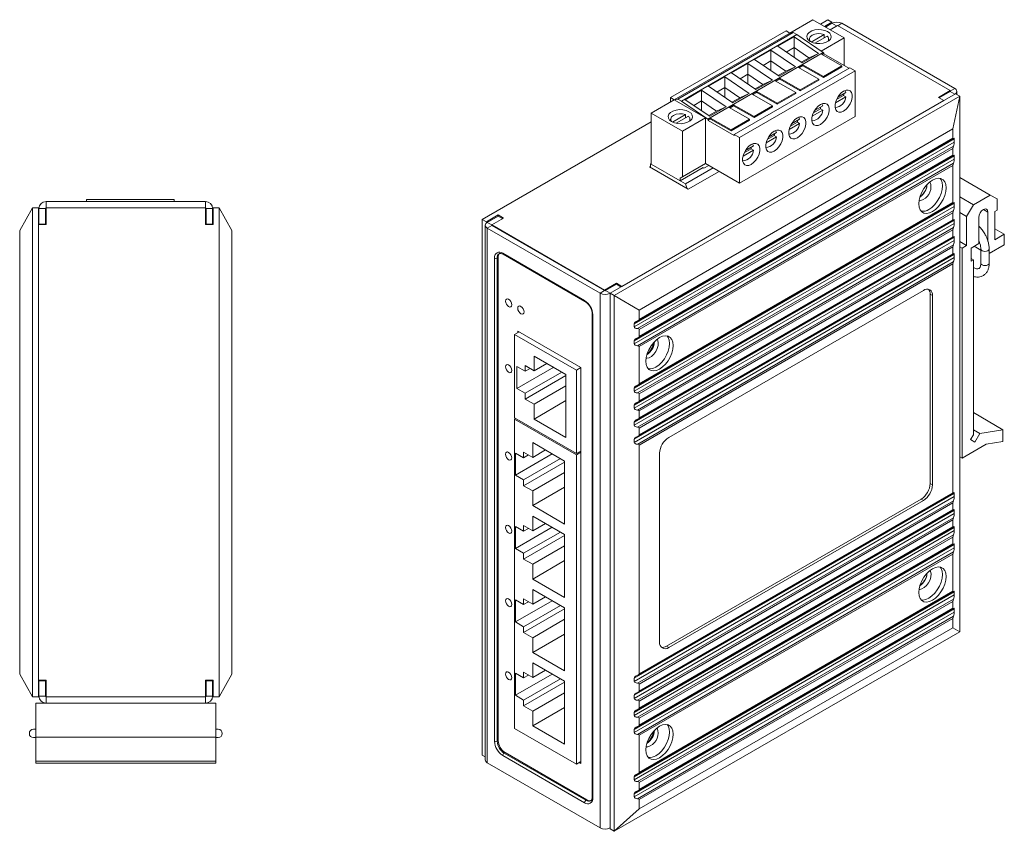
# Model space of a CAD drawing. Header units: millimetres. Extents: x -94 to 191, y -56 to 324.
# Tile 5 of 5: x 28 to 182, y 198 to 324. Entities that reach past the tile are written whole.
import ezdxf

# ---------------------------------------------------------------- set-up
doc = ezdxf.new("R2010")
doc.units = ezdxf.units.MM
doc.layers.get('0').update_dxf_attribs({"lineweight": 20})

msp = doc.modelspace()

# ---------------------------------------------------------------- linework, layer by layer
at = {"color": 7, "linetype": 'Continuous', "lineweight": 15}
for p, q in [((151.766, 324.233), (148.174, 322.16)), ((156.645, 321.417), (151.766, 324.233)), ((154.114, 324.199), (152.969, 323.539)), ((154.75, 323.832), (153.606, 323.171)), ((154.75, 323.669), (153.747, 323.09)), ((154.114, 324.199), (154.75, 323.832)), ((154.454, 322.682), (155.599, 323.342)), ((154.75, 323.832), (154.75, 323.669)), ((155.457, 323.261), (154.75, 323.669)), ((155.599, 323.342), (173.135, 313.219)), ((173.842, 313.545), (156.306, 323.669)), ((129.648, 312.118), (147.608, 322.486)), ((130.213, 311.791), (148.174, 322.16)), ((130.779, 311.873), (148.739, 322.241)), ((131.345, 311.546), (149.305, 321.915)), ((146.308, 320.095), (148.854, 321.564)), ((148.174, 322.16), (147.608, 322.486)), ((148.739, 322.241), (148.174, 322.16)), ((149.305, 321.915), (148.739, 322.241)), ((148.854, 321.564), (152.667, 318.983)), ((148.854, 321.564), (148.854, 319.898)), ((153.406, 319.139), (149.305, 321.915)), ((153.562, 321.923), (151.54, 320.756)), ((152.082, 320.579), (153.986, 321.678)), ((153.562, 321.433), (153.562, 321.923)), ((150.122, 317.514), (146.308, 320.095)), ((151.235, 321.2), (151.235, 320.935)), ((156.645, 321.417), (153.081, 319.359)), ((154.235, 320.935), (154.235, 321.2)), ((156.645, 317.106), (156.645, 321.417)), ((135.446, 308.771), (153.406, 319.139)), ((142.716, 318.021), (145.262, 319.49)), ((145.262, 319.49), (149.075, 316.91)), ((145.262, 317.824), (145.262, 319.49)), ((148.854, 319.898), (147.637, 319.195)), ((148.853, 319.892), (148.854, 319.898)), ((151.179, 318.318), (148.853, 319.892)), ((148.853, 319.892), (148.853, 318.373)), ((152.667, 318.983), (150.122, 317.514)), ((152.667, 318.983), (151.285, 318.379)), ((153.477, 319.098), (153.124, 318.894)), ((156.306, 317.057), (153.124, 318.894)), ((153.477, 318.935), (153.265, 318.813)), ((153.477, 319.098), (153.406, 319.139)), ((153.477, 319.098), (153.477, 318.935)), ((157.366, 316.69), (153.477, 318.935)), ((139.124, 315.947), (141.67, 317.417)), ((141.67, 317.417), (145.483, 314.836)), ((141.67, 315.75), (141.67, 317.417)), ((146.529, 315.44), (142.716, 318.021)), ((145.262, 317.824), (144.045, 317.121)), ((145.261, 317.819), (145.262, 317.824)), ((147.587, 316.244), (145.261, 317.819)), ((145.261, 317.819), (145.261, 316.299)), ((150.239, 317.229), (149.531, 316.82)), ((150.239, 317.065), (149.673, 316.739)), ((149.967, 317.618), (151.285, 318.379)), ((153.421, 315.392), (150.239, 317.229)), ((150.239, 317.229), (150.239, 317.065)), ((153.421, 315.228), (150.239, 317.065)), ((156.306, 317.057), (153.421, 315.392)), ((156.306, 317.057), (156.306, 316.894)), ((142.937, 313.366), (139.124, 315.947)), ((157.508, 316.771), (139.547, 306.403)), ((140.396, 305.913), (158.356, 316.282)), ((141.67, 315.75), (140.453, 315.048)), ((141.668, 315.745), (141.67, 315.75)), ((143.995, 314.17), (141.668, 315.745)), ((141.668, 315.745), (141.668, 314.225)), ((146.375, 315.544), (147.693, 316.305)), ((149.075, 316.91), (146.529, 315.44)), ((149.075, 316.91), (147.693, 316.305)), ((152.713, 314.984), (149.531, 316.82)), ((156.306, 316.894), (153.421, 315.228)), ((158.356, 316.282), (157.508, 316.771)), ((158.356, 309.178), (158.356, 316.282)), ((135.532, 313.874), (138.078, 315.343)), ((139.345, 311.293), (135.532, 313.874)), ((138.078, 315.343), (141.891, 312.762)), ((138.078, 313.676), (138.078, 315.343)), ((142.783, 313.471), (144.101, 314.231)), ((145.483, 314.836), (142.937, 313.366)), ((145.483, 314.836), (144.101, 314.231)), ((146.646, 315.155), (145.939, 314.747)), ((149.121, 312.91), (145.939, 314.747)), ((146.646, 314.992), (146.081, 314.665)), ((149.828, 313.318), (146.646, 315.155)), ((146.646, 315.155), (146.646, 314.992)), ((149.828, 313.155), (146.646, 314.992)), ((152.713, 314.984), (149.828, 313.318)), ((152.713, 314.82), (149.828, 313.155)), ((152.713, 314.984), (152.713, 314.82)), ((153.421, 315.392), (153.421, 315.228)), ((173.983, 312.729), (120.243, 281.705)), ((174.62, 312.362), (120.88, 281.338)), ((131.94, 311.8), (134.486, 313.269)), ((134.486, 313.269), (138.299, 310.688)), ((134.486, 311.603), (134.486, 313.269)), ((138.078, 313.676), (136.861, 312.974)), ((138.076, 313.671), (138.078, 313.676)), ((140.403, 312.097), (138.076, 313.671)), ((138.076, 313.671), (138.076, 312.151)), ((141.891, 312.762), (139.345, 311.293)), ((141.891, 312.762), (140.509, 312.158)), ((143.054, 313.081), (142.347, 312.673)), ((145.529, 310.836), (142.347, 312.673)), ((143.054, 312.918), (142.489, 312.591)), ((146.236, 311.244), (143.054, 313.081)), ((143.054, 313.081), (143.054, 312.918)), ((146.236, 311.081), (143.054, 312.918)), ((149.121, 312.91), (146.236, 311.244)), ((149.121, 312.747), (146.236, 311.081)), ((149.121, 312.91), (149.121, 312.747)), ((149.828, 313.318), (149.828, 313.155)), ((155.465, 311.836), (156.558, 312.467)), ((156.912, 312.916), (155.652, 312.189)), ((156.558, 312.467), (156.912, 312.263)), ((173.135, 313.219), (171.296, 312.157)), ((171.438, 312.076), (173.135, 313.055)), ((173.135, 313.137), (173.842, 313.545)), ((173.135, 313.219), (173.135, 313.055)), ((173.842, 312.647), (173.135, 313.055)), ((173.559, 307.259), (174.62, 312.362)), ((173.983, 312.729), (174.62, 312.362)), ((174.164, 312.625), (174.164, 313.096)), ((174.62, 312.362), (174.62, 229.074)), ((172.145, 311.668), (122.082, 282.767)), ((126.621, 309.718), (130.213, 311.791)), ((129.648, 312.118), (129.648, 311.465)), ((130.213, 311.791), (129.648, 312.118)), ((130.779, 311.873), (130.213, 311.791)), ((135.092, 308.975), (130.213, 311.791)), ((131.345, 311.546), (130.779, 311.873)), ((135.446, 308.771), (131.345, 311.546)), ((135.753, 309.219), (131.94, 311.8)), ((134.486, 311.603), (133.269, 310.9)), ((134.484, 311.597), (134.486, 311.603)), ((136.811, 310.023), (134.484, 311.597)), ((134.484, 311.597), (134.484, 310.078)), ((139.462, 311.008), (138.755, 310.599)), ((139.462, 310.844), (138.897, 310.518)), ((139.191, 311.397), (140.509, 312.158)), ((142.644, 309.171), (139.462, 311.008)), ((139.462, 311.008), (139.462, 310.844)), ((142.644, 309.007), (139.462, 310.844)), ((145.529, 310.836), (142.644, 309.171)), ((145.529, 310.836), (145.529, 310.673)), ((146.236, 311.244), (146.236, 311.081)), ((153.32, 310.843), (152.06, 310.115)), ((155.285, 311.324), (156.912, 312.263)), ((172.145, 311.668), (171.296, 312.157)), ((126.621, 309.718), (126.621, 301.797)), ((131.5, 306.901), (126.621, 309.718)), ((131.995, 309.473), (129.973, 308.305)), ((131.995, 308.983), (131.995, 309.473)), ((135.599, 309.323), (136.916, 310.084)), ((138.299, 310.688), (135.753, 309.219)), ((138.299, 310.688), (136.916, 310.084)), ((141.937, 308.762), (138.755, 310.599)), ((145.529, 310.673), (142.644, 309.007)), ((151.693, 309.251), (153.32, 310.19)), ((151.872, 309.762), (152.966, 310.394)), ((152.966, 310.394), (153.32, 310.19)), ((126.621, 308.328), (100.373, 293.176)), ((129.668, 308.75), (129.668, 308.485)), ((130.515, 308.128), (132.419, 309.228)), ((131.5, 306.901), (135.092, 308.975)), ((132.668, 308.485), (132.668, 308.75)), ((135.092, 301.871), (135.092, 308.975)), ((135.517, 308.73), (135.446, 308.771)), ((135.87, 308.934), (135.517, 308.73)), ((135.87, 308.771), (135.517, 308.567)), ((135.517, 308.567), (135.517, 308.73)), ((139.547, 306.24), (135.517, 308.567)), ((139.052, 307.097), (135.87, 308.934)), ((135.87, 308.934), (135.87, 308.771)), ((139.052, 306.934), (135.87, 308.771)), ((141.937, 308.762), (139.052, 307.097)), ((141.937, 308.599), (139.052, 306.934)), ((140.396, 298.809), (158.356, 309.178)), ((141.937, 308.762), (141.937, 308.599)), ((142.644, 309.171), (142.644, 309.007)), ((148.101, 307.177), (149.728, 308.116)), ((148.28, 307.689), (149.374, 308.32)), ((149.728, 308.769), (148.467, 308.042)), ((149.374, 308.32), (149.728, 308.116)), ((173.559, 307.259), (124.769, 279.092)), ((131.5, 299.797), (131.5, 306.901)), ((139.052, 307.097), (139.052, 306.934)), ((139.547, 306.403), (139.547, 306.24)), ((140.396, 305.913), (139.547, 306.403)), ((144.688, 305.615), (145.782, 306.246)), ((146.136, 306.695), (144.875, 305.968)), ((145.782, 306.246), (146.136, 306.042)), ((173.559, 307.259), (173.559, 305.8)), ((123.991, 276.969), (173.771, 305.707)), ((123.991, 276.48), (173.771, 305.217)), ((124.626, 277.467), (173.598, 305.737)), ((124.769, 277.634), (173.559, 305.8)), ((140.396, 298.809), (140.396, 305.913)), ((144.509, 305.103), (146.136, 306.042)), ((173.771, 305.217), (173.771, 305.707)), ((124.509, 276.2), (173.63, 304.557)), ((173.559, 304.226), (124.769, 276.06)), ((140.917, 303.029), (142.543, 303.969)), ((141.096, 303.541), (142.19, 304.173)), ((142.543, 304.622), (141.283, 303.894)), ((142.19, 304.173), (142.543, 303.969)), ((173.559, 304.226), (173.559, 303.146)), ((123.991, 274.316), (173.771, 303.053)), ((123.991, 273.826), (173.771, 302.563)), ((124.509, 273.546), (173.63, 301.903)), ((124.626, 274.813), (173.598, 303.084)), ((124.769, 274.98), (173.559, 303.146)), ((126.621, 301.879), (126.551, 301.838)), ((126.551, 301.838), (126.551, 301.25)), ((131.995, 298.695), (126.551, 301.838)), ((126.621, 301.797), (131.147, 299.185)), ((135.092, 301.871), (131.147, 299.593)), ((131.5, 299.797), (135.092, 301.871)), ((135.092, 301.871), (140.396, 298.809)), ((173.771, 302.563), (173.771, 303.053)), ((173.559, 301.573), (124.769, 273.407)), ((126.551, 301.43), (126.395, 301.34)), ((126.395, 301.34), (132.405, 297.87)), ((131.147, 299.185), (134.739, 301.258)), ((131.995, 298.695), (136.295, 301.177)), ((132.405, 297.87), (137.214, 300.646)), ((134.668, 301.218), (134.81, 301.136)), ((134.739, 301.177), (134.739, 301.258)), ((134.81, 301.136), (135.587, 301.585)), ((137.197, 300.636), (137.175, 300.668)), ((173.559, 301.573), (173.559, 295.797)), ((131.147, 299.593), (131.5, 299.797)), ((131.147, 299.185), (131.147, 299.593)), ((132.25, 297.96), (131.995, 298.695)), ((174.62, 299.704), (179.357, 296.969)), ((32.544, 295.969), (32.544, 294.969)), ((57.344, 295.969), (32.544, 295.969)), ((52.445, 296.269), (38.844, 296.269)), ((52.445, 296.269), (38.844, 296.269)), ((38.844, 296.269), (38.844, 296.269)), ((38.844, 296.269), (38.844, 295.969)), ((38.844, 296.269), (52.445, 296.269)), ((38.844, 296.269), (38.844, 296.269)), ((40.844, 296.269), (39.044, 296.269)), ((39.044, 296.269), (39.044, 296.269)), ((39.044, 296.269), (40.844, 296.269)), ((40.844, 296.269), (39.044, 296.269)), ((39.044, 296.269), (39.044, 296.269)), ((39.044, 296.269), (40.844, 296.269)), ((40.844, 296.269), (39.044, 296.269)), ((39.044, 296.269), (39.044, 296.269)), ((39.044, 296.269), (40.844, 296.269)), ((40.844, 296.269), (39.044, 296.269)), ((39.044, 296.269), (39.044, 296.269)), ((39.044, 296.269), (40.844, 296.269)), ((41.144, 296.269), (39.345, 296.269)), ((39.345, 296.269), (39.345, 296.269)), ((40.844, 296.269), (40.844, 296.269)), ((40.844, 296.269), (40.844, 296.269)), ((40.844, 296.269), (42.845, 296.269)), ((42.845, 296.269), (40.844, 296.269)), ((40.844, 296.269), (40.844, 296.269)), ((40.844, 296.269), (42.845, 296.269)), ((42.845, 296.269), (40.844, 296.269)), ((40.844, 296.269), (42.845, 296.269)), ((42.845, 296.269), (40.844, 296.269)), ((40.844, 296.269), (42.845, 296.269)), ((42.845, 296.269), (40.844, 296.269)), ((43.144, 296.269), (41.144, 296.269)), ((42.845, 296.269), (42.845, 296.269)), ((42.845, 296.269), (49.844, 296.269)), ((49.844, 296.269), (42.845, 296.269)), ((42.845, 296.269), (42.845, 296.269)), ((42.845, 296.269), (42.845, 296.269)), ((42.845, 296.269), (49.844, 296.269)), ((42.845, 296.269), (42.845, 296.269)), ((42.845, 296.269), (42.845, 296.269)), ((42.845, 296.269), (49.844, 296.269)), ((49.844, 296.269), (42.845, 296.269)), ((42.845, 296.269), (42.845, 296.269)), ((42.845, 296.269), (42.845, 296.269)), ((42.845, 296.269), (49.844, 296.269)), ((49.844, 296.269), (42.845, 296.269)), ((42.845, 296.269), (42.845, 296.269)), ((42.845, 296.269), (42.845, 296.269)), ((42.845, 296.269), (42.845, 296.269)), ((42.845, 296.269), (42.845, 296.269)), ((42.845, 296.269), (42.845, 296.269)), ((43.144, 296.269), (43.144, 296.269)), ((50.145, 296.269), (43.144, 296.269)), ((43.144, 296.269), (43.144, 296.269)), ((43.144, 296.269), (43.144, 296.269)), ((49.844, 296.269), (49.844, 296.269)), ((49.844, 296.269), (49.844, 296.269)), ((49.844, 296.269), (49.844, 296.269)), ((49.844, 296.269), (49.844, 296.269)), ((50.145, 296.269), (50.145, 296.269)), ((52.445, 296.269), (52.445, 296.269)), ((52.445, 296.269), (52.445, 295.969)), ((52.445, 296.269), (52.445, 296.269)), ((57.344, 294.969), (57.344, 295.969)), ((123.991, 266.967), (173.771, 295.704)), ((124.626, 267.464), (173.598, 295.735)), ((124.769, 267.631), (173.559, 295.797)), ((173.771, 295.214), (173.771, 295.704)), ((174.62, 296.683), (176.741, 295.459)), ((176.741, 295.459), (179.357, 296.969)), ((179.357, 296.969), (180.418, 296.357)), ((180.418, 296.357), (180.418, 294.642)), ((30.444, 294.969), (28.444, 291.469)), ((30.444, 218.969), (30.444, 294.969)), ((31.344, 294.969), (30.444, 294.969)), ((31.344, 218.969), (31.344, 294.969)), ((32.444, 294.869), (31.444, 294.869)), ((31.444, 294.869), (31.444, 292.469)), ((32.444, 294.869), (32.444, 292.469)), ((57.344, 294.969), (32.544, 294.969)), ((32.544, 292.369), (32.544, 294.969)), ((57.344, 294.969), (57.344, 292.369)), ((58.445, 294.869), (57.444, 294.869)), ((57.444, 294.869), (57.444, 292.469)), ((58.445, 294.869), (58.445, 292.469)), ((58.544, 292.369), (58.544, 294.969)), ((59.444, 294.969), (58.544, 294.969)), ((59.444, 218.969), (59.444, 294.969)), ((61.445, 291.469), (59.444, 294.969)), ((123.991, 266.477), (173.771, 295.214)), ((124.509, 266.197), (173.63, 294.554)), ((173.559, 294.224), (124.769, 266.058)), ((173.559, 294.224), (173.559, 293.143)), ((174.62, 294.234), (175.68, 293.622)), ((175.68, 293.622), (176.741, 295.459)), ((179.004, 289.767), (179.004, 294.315)), ((180.418, 294.642), (180.064, 294.438)), ((180.064, 294.438), (180.064, 290.029)), ((32.444, 292.469), (31.444, 292.469)), ((31.444, 292.369), (31.444, 292.469)), ((32.444, 292.369), (32.444, 292.469)), ((58.445, 292.469), (57.444, 292.469)), ((57.444, 292.469), (57.444, 292.369)), ((58.445, 292.469), (58.445, 292.369)), ((100.373, 293.176), (101.01, 292.809)), ((100.373, 209.889), (100.373, 293.176)), ((101.01, 292.809), (102.848, 293.87)), ((101.01, 292.809), (101.01, 292.627)), ((102.848, 293.707), (101.151, 292.727)), ((101.151, 292.727), (101.858, 292.319)), ((103.697, 293.38), (101.858, 292.319)), ((103.697, 293.38), (102.848, 293.87)), ((102.848, 293.87), (102.848, 293.707)), ((102.848, 293.707), (103.555, 293.298)), ((123.991, 264.313), (173.771, 293.051)), ((123.991, 263.823), (173.771, 292.561)), ((124.626, 264.81), (173.598, 293.081)), ((124.769, 264.977), (173.559, 293.143)), ((173.771, 292.561), (173.771, 293.051)), ((175.68, 289.131), (175.68, 293.622)), ((177.59, 293.499), (177.59, 289.416)), ((28.444, 222.469), (28.444, 291.469)), ((31.344, 221.569), (31.344, 292.369)), ((32.544, 292.369), (31.344, 292.369)), ((58.544, 292.369), (57.344, 292.369)), ((61.445, 222.469), (61.445, 291.469)), ((100.829, 292.278), (100.829, 209.154)), ((101.858, 292.237), (101.151, 291.829)), ((101.151, 291.829), (101.151, 208.705)), ((101.151, 291.829), (118.688, 281.705)), ((101.858, 292.319), (101.858, 292.319)), ((101.858, 292.319), (119.395, 282.195)), ((101.858, 292.237), (101.858, 292.319)), ((101.858, 292.237), (119.395, 282.114)), ((124.509, 263.544), (173.63, 291.9)), ((173.559, 291.57), (124.769, 263.404)), ((173.559, 291.57), (173.559, 290.489)), ((180.064, 291.743), (181.549, 290.886)), ((123.991, 261.659), (173.771, 290.397)), ((123.991, 261.169), (173.771, 289.907)), ((124.626, 262.157), (173.598, 290.427)), ((124.769, 262.323), (173.559, 290.489)), ((173.771, 289.907), (173.771, 290.397)), ((174.62, 289.743), (175.68, 289.131)), ((177.59, 289.416), (176.387, 288.722)), ((180.064, 290.029), (181.549, 290.886)), ((181.549, 290.886), (181.549, 289.253)), ((103.555, 287.91), (116.283, 280.562)), ((124.509, 260.89), (173.63, 289.247)), ((173.559, 288.916), (124.769, 260.75)), ((173.559, 288.916), (173.559, 287.836)), ((174.62, 288.927), (174.973, 288.723)), ((174.973, 288.723), (175.68, 289.131)), ((174.973, 256.061), (174.973, 288.723)), ((176.387, 288.722), (176.387, 286.681)), ((176.882, 289.008), (177.894, 288.424)), ((177.894, 288.579), (177.894, 286.375)), ((181.549, 289.253), (179.194, 287.893)), ((179.194, 286.375), (179.194, 288.579)), ((102.283, 212.053), (102.283, 287.175)), ((102.848, 287.256), (102.707, 287.175)), ((102.707, 287.175), (102.707, 212.053)), ((102.848, 287.256), (102.848, 212.135)), ((103.618, 287.772), (116.346, 280.425)), ((123.991, 259.006), (173.771, 287.743)), ((123.991, 258.516), (173.771, 287.253)), ((124.539, 258.235), (173.622, 286.569)), ((124.626, 259.503), (173.598, 287.774)), ((124.769, 259.67), (173.559, 287.836)), ((173.771, 287.253), (173.771, 287.743)), ((176.387, 287.089), (176.741, 286.885)), ((176.387, 286.681), (176.741, 286.885)), ((176.741, 286.885), (176.741, 259.709)), ((173.559, 286.263), (124.769, 258.097)), ((173.559, 286.263), (173.559, 250.682)), ((119.395, 282.195), (121.233, 283.257)), ((121.233, 283.257), (122.082, 282.767)), ((121.233, 283.257), (121.233, 283.093)), ((118.688, 281.705), (119.395, 282.114)), ((119.395, 282.195), (119.395, 282.114)), ((121.233, 283.093), (119.536, 282.114)), ((119.536, 282.114), (120.243, 281.705)), ((121.233, 283.093), (121.94, 282.685)), ((168.963, 282.15), (129.365, 259.291)), ((118.688, 198.582), (118.688, 281.705)), ((120.243, 281.705), (120.88, 281.338)), ((120.243, 198.418), (120.243, 281.705)), ((120.88, 281.338), (124.769, 279.092)), ((120.88, 281.338), (120.88, 198.051)), ((170.024, 252.142), (170.024, 281.538)), ((170.024, 281.538), (170.377, 281.334)), ((170.377, 251.938), (170.377, 281.334)), ((124.769, 279.092), (124.769, 277.634)), ((117.468, 278.48), (117.468, 203.358)), ((117.556, 278.357), (117.556, 203.236)), ((105.394, 275.286), (106.108, 275.698)), ((105.889, 275.825), (115.718, 270.151)), ((105.889, 275.572), (105.889, 275.825)), ((123.991, 276.969), (123.991, 276.48)), ((124.769, 276.06), (124.769, 274.98)), ((105.394, 262.319), (105.394, 275.286)), ((105.394, 275.286), (115.011, 269.735)), ((123.991, 274.316), (123.991, 273.826)), ((124.769, 273.407), (124.769, 267.631)), ((113.384, 269.089), (108.434, 271.947)), ((108.434, 271.947), (108.434, 269.66)), ((107.02, 269.579), (105.747, 270.313)), ((105.747, 270.313), (105.747, 266.884)), ((111.476, 270.191), (105.747, 266.884)), ((108.434, 269.66), (107.02, 270.477)), ((107.02, 270.477), (107.02, 269.579)), ((107.798, 270.028), (107.02, 269.579)), ((110.415, 270.804), (108.434, 269.66)), ((115.011, 269.735), (115.718, 270.143)), ((115.011, 256.768), (115.011, 269.735)), ((115.718, 270.151), (115.718, 208.584)), ((112.749, 269.456), (107.02, 266.149)), ((113.384, 268.925), (107.02, 265.251)), ((113.384, 259.291), (113.384, 269.089)), ((105.747, 266.884), (107.02, 266.149)), ((113.384, 267.292), (108.434, 264.435)), ((123.991, 266.967), (123.991, 266.477)), ((107.02, 266.149), (107.02, 265.251)), ((107.02, 265.251), (108.434, 264.435)), ((113.384, 265.006), (108.434, 262.148)), ((124.769, 266.058), (124.769, 264.977)), ((108.434, 264.435), (108.434, 262.148)), ((123.991, 264.313), (123.991, 263.823)), ((124.769, 263.404), (124.769, 262.323)), ((105.394, 262.319), (115.011, 256.768)), ((105.542, 262.234), (105.394, 262.148)), ((115.011, 256.596), (105.394, 262.148)), ((105.394, 262.148), (105.394, 214.054)), ((108.434, 262.148), (113.384, 259.291)), ((176.741, 263.145), (181.337, 260.491)), ((123.991, 261.659), (123.991, 261.169)), ((124.769, 260.75), (124.769, 259.67)), ((176.741, 260.447), (177.731, 259.876)), ((177.731, 259.876), (181.337, 260.491)), ((181.337, 260.491), (181.337, 258.673)), ((123.991, 259.006), (123.991, 258.516)), ((176.741, 259.709), (176.306, 258.955)), ((176.306, 258.955), (176.976, 258.568)), ((176.976, 258.568), (177.731, 259.876)), ((113.172, 255.62), (108.222, 258.478)), ((108.222, 258.478), (108.222, 256.192)), ((110.203, 257.335), (108.222, 256.192)), ((124.769, 258.097), (124.769, 222.516)), ((178.727, 258.228), (174.973, 256.061)), ((181.337, 258.673), (178.727, 258.228)), ((106.808, 256.11), (105.535, 256.845)), ((105.535, 256.845), (105.535, 253.415)), ((111.264, 256.722), (105.535, 253.415)), ((106.808, 257.008), (106.808, 256.11)), ((108.222, 256.192), (106.808, 257.008)), ((107.586, 256.559), (106.808, 256.11)), ((112.537, 255.987), (106.808, 252.68)), ((115.718, 257.176), (115.011, 256.768)), ((115.718, 257.005), (115.011, 256.596)), ((115.011, 256.596), (115.011, 208.502)), ((127.951, 256.841), (127.951, 227.446)), ((174.62, 256.265), (174.973, 256.061)), ((113.172, 255.456), (106.808, 251.782)), ((113.172, 245.822), (113.172, 255.62)), ((105.535, 253.415), (106.808, 252.68)), ((106.808, 252.68), (106.808, 251.782)), ((113.172, 253.823), (108.222, 250.966)), ((106.808, 251.782), (108.222, 250.966)), ((113.172, 251.537), (108.222, 248.679)), ((170.024, 252.142), (170.377, 251.938)), ((108.222, 250.966), (108.222, 248.679)), ((123.991, 221.853), (173.771, 250.591)), ((123.991, 221.363), (173.771, 250.101)), ((124.626, 222.349), (173.598, 250.62)), ((124.769, 222.516), (173.559, 250.682)), ((129.011, 226.833), (168.609, 249.693)), ((168.609, 249.693), (168.963, 249.489)), ((173.771, 250.101), (173.771, 250.591)), ((108.222, 248.679), (113.172, 245.822)), ((124.509, 221.084), (173.63, 249.44)), ((173.559, 249.11), (124.769, 220.944)), ((129.365, 226.629), (168.963, 249.489)), ((173.559, 249.11), (173.559, 248.029)), ((113.172, 244.213), (108.222, 247.071)), ((108.222, 247.071), (108.222, 244.785)), ((123.991, 219.199), (173.771, 247.937)), ((123.991, 218.709), (173.771, 247.447)), ((124.509, 218.43), (173.63, 246.786)), ((124.626, 219.696), (173.598, 247.967)), ((124.769, 219.863), (173.559, 248.029)), ((173.771, 247.447), (173.771, 247.937)), ((106.808, 244.703), (105.535, 245.437)), ((105.535, 245.437), (105.535, 242.008)), ((111.264, 245.315), (105.535, 242.008)), ((106.808, 245.601), (106.808, 244.703)), ((108.222, 244.785), (106.808, 245.601)), ((107.586, 245.152), (106.808, 244.703)), ((110.203, 245.928), (108.222, 244.785)), ((123.991, 216.545), (173.771, 245.283)), ((124.626, 217.043), (173.598, 245.313)), ((173.559, 246.456), (124.769, 218.29)), ((124.769, 217.21), (173.559, 245.376)), ((173.559, 246.456), (173.559, 245.376)), ((173.771, 244.793), (173.771, 245.283)), ((112.537, 244.58), (106.808, 241.273)), ((113.172, 244.049), (106.808, 240.375)), ((113.172, 234.415), (113.172, 244.213)), ((123.991, 216.055), (173.771, 244.793)), ((124.509, 215.776), (173.63, 244.133)), ((173.559, 243.802), (124.769, 215.636)), ((173.559, 243.802), (173.559, 242.722)), ((105.535, 242.008), (106.808, 241.273)), ((113.172, 242.416), (108.222, 239.559)), ((123.991, 213.892), (173.771, 242.629)), ((123.991, 213.402), (173.771, 242.139)), ((124.626, 214.389), (173.598, 242.66)), ((124.769, 214.556), (173.559, 242.722)), ((173.771, 242.139), (173.771, 242.629)), ((106.808, 241.273), (106.808, 240.375)), ((106.808, 240.375), (108.222, 239.559)), ((124.509, 213.122), (173.63, 241.479)), ((173.559, 241.149), (124.769, 212.983)), ((173.559, 241.149), (173.559, 235.373)), ((113.172, 240.13), (108.222, 237.272)), ((108.222, 239.559), (108.222, 237.272)), ((108.222, 237.272), (113.172, 234.415)), ((113.172, 232.806), (108.222, 235.664)), ((108.222, 235.664), (108.222, 233.377)), ((110.203, 234.521), (108.222, 233.377)), ((123.991, 206.543), (173.771, 235.28)), ((123.991, 206.053), (173.771, 234.79)), ((124.626, 207.04), (173.598, 235.311)), ((124.769, 207.207), (173.559, 235.373)), ((173.771, 234.79), (173.771, 235.28)), ((106.808, 233.296), (105.535, 234.03)), ((105.535, 234.03), (105.535, 230.601)), ((111.264, 233.908), (105.535, 230.601)), ((106.808, 234.194), (106.808, 233.296)), ((108.222, 233.377), (106.808, 234.194)), ((107.586, 233.745), (106.808, 233.296)), ((112.537, 233.173), (106.808, 229.866)), ((113.172, 223.008), (113.172, 232.806)), ((124.509, 205.773), (173.63, 234.13)), ((173.559, 233.8), (124.769, 205.634)), ((173.559, 233.8), (173.559, 232.719)), ((113.172, 232.642), (106.808, 228.968)), ((123.991, 203.889), (173.771, 232.627)), ((123.991, 203.399), (173.771, 232.137)), ((124.509, 203.12), (173.63, 231.476)), ((124.626, 204.386), (173.598, 232.657)), ((124.769, 204.553), (173.559, 232.719)), ((173.771, 232.137), (173.771, 232.627)), ((105.535, 230.601), (106.808, 229.866)), ((106.808, 229.866), (106.808, 228.968)), ((113.172, 231.009), (108.222, 228.152)), ((173.559, 231.146), (124.769, 202.98)), ((173.559, 229.687), (124.769, 201.521)), ((173.559, 231.146), (173.559, 229.687)), ((174.62, 229.074), (173.559, 229.687)), ((106.808, 228.968), (108.222, 228.152)), ((113.172, 228.723), (108.222, 225.865)), ((108.222, 228.152), (108.222, 225.865)), ((174.62, 229.074), (120.88, 198.051)), ((129.011, 226.833), (129.365, 226.629)), ((108.222, 225.865), (113.172, 223.008)), ((113.172, 221.399), (108.222, 224.257)), ((108.222, 224.257), (108.222, 221.97)), ((28.444, 222.469), (30.444, 218.969)), ((59.444, 218.969), (61.445, 222.469)), ((106.808, 221.889), (105.535, 222.623)), ((105.535, 222.623), (105.535, 219.194)), ((111.264, 222.501), (105.535, 219.194)), ((106.808, 222.787), (106.808, 221.889)), ((108.222, 221.97), (106.808, 222.787)), ((107.586, 222.338), (106.808, 221.889)), ((110.203, 223.114), (108.222, 221.97)), ((32.544, 221.569), (31.344, 221.569)), ((31.444, 221.469), (31.444, 221.569)), ((31.444, 221.469), (32.444, 221.469)), ((31.444, 221.469), (31.444, 219.069)), ((32.444, 221.469), (32.444, 221.569)), ((32.444, 221.469), (32.444, 219.069)), ((32.544, 221.569), (32.544, 218.969)), ((57.344, 221.569), (58.544, 221.569)), ((57.344, 218.969), (57.344, 221.569)), ((57.444, 221.569), (57.444, 221.469)), ((57.444, 221.469), (58.445, 221.469)), ((57.444, 219.069), (57.444, 221.469)), ((58.445, 221.569), (58.445, 221.469)), ((58.445, 219.069), (58.445, 221.469)), ((58.544, 221.569), (58.544, 218.969)), ((112.537, 221.766), (106.808, 218.459)), ((113.172, 221.235), (106.808, 217.561)), ((113.172, 211.601), (113.172, 221.399)), ((123.991, 221.853), (123.991, 221.363)), ((124.769, 220.944), (124.769, 219.863)), ((31.344, 218.969), (30.444, 218.969)), ((31.444, 219.069), (32.444, 219.069)), ((32.544, 218.969), (32.544, 217.969)), ((57.344, 218.969), (32.544, 218.969)), ((57.344, 217.969), (57.344, 218.969)), ((57.444, 219.069), (58.445, 219.069)), ((59.444, 218.969), (58.544, 218.969)), ((105.535, 219.194), (106.808, 218.459)), ((113.172, 219.602), (108.222, 216.745)), ((123.991, 219.199), (123.991, 218.709)), ((30.944, 217.969), (32.544, 217.969)), ((30.944, 212.661), (30.944, 217.969)), ((32.544, 217.969), (57.344, 217.969)), ((57.344, 217.969), (58.944, 217.969)), ((58.944, 212.661), (58.944, 217.969)), ((106.808, 218.459), (106.808, 217.561)), ((106.808, 217.561), (108.222, 216.745)), ((124.769, 218.29), (124.769, 217.21)), ((113.172, 217.316), (108.222, 214.458)), ((108.222, 216.745), (108.222, 214.458)), ((123.991, 216.545), (123.991, 216.055)), ((108.222, 214.458), (113.172, 211.601)), ((124.769, 215.636), (124.769, 214.556)), ((30.944, 213.919), (30.594, 213.919)), ((59.294, 213.919), (58.944, 213.919)), ((115.011, 208.502), (105.394, 214.054)), ((123.991, 213.892), (123.991, 213.402)), ((124.769, 212.983), (124.769, 207.207)), ((30.594, 212.619), (30.944, 212.619)), ((30.944, 212.661), (58.944, 212.661)), ((30.944, 208.969), (30.944, 212.661)), ((58.944, 208.969), (58.944, 212.661)), ((58.944, 212.619), (59.294, 212.619)), ((102.848, 212.135), (102.707, 212.053)), ((100.829, 209.626), (100.373, 209.889)), ((116.283, 202.501), (103.555, 209.848)), ((103.909, 210.297), (103.768, 210.216)), ((103.768, 210.216), (116.496, 202.868)), ((103.909, 210.297), (116.637, 202.95)), ((30.944, 208.969), (58.944, 208.969)), ((30.944, 208.669), (30.944, 208.969)), ((30.944, 208.669), (58.944, 208.669)), ((58.944, 208.669), (58.944, 208.969)), ((118.688, 198.582), (101.151, 208.705)), ((115.011, 208.502), (115.718, 208.91)), ((115.718, 208.584), (115.435, 208.747)), ((123.991, 206.543), (123.991, 206.053)), ((124.769, 205.634), (124.769, 204.553)), ((123.991, 203.889), (123.991, 203.399)), ((116.637, 202.95), (116.496, 202.868)), ((124.769, 202.98), (124.769, 201.521)), ((124.769, 201.521), (120.88, 198.051)), ((120.88, 198.051), (120.243, 198.418))]:
    msp.add_line(p, q, dxfattribs=at)
at = {"color": 8, "linetype": 'Continuous', "lineweight": 15}
for p, q in [((156.306, 323.669), (155.669, 323.301)), ((173.135, 313.137), (173.135, 313.055)), ((178.297, 294.724), (179.004, 294.315))]:
    msp.add_line(p, q, dxfattribs=at)
at = {"color": 7, "linetype": 'Continuous', "lineweight": 15, "flags": 128}
for points in [[(151.391, 320.833), (151.824, 320.646), (152.331, 320.537), (152.87, 320.515), (153.399, 320.581), (153.873, 320.731), (154.256, 320.951), (154.515, 321.225), (154.63, 321.53), (154.591, 321.842), (154.402, 322.134), (154.078, 322.384), (153.645, 322.571), (153.139, 322.681), (152.599, 322.703), (152.071, 322.636), (151.596, 322.487), (151.214, 322.266), (150.954, 321.992), (150.839, 321.687), (150.878, 321.376), (151.067, 321.083), (151.391, 320.833)], [(151.363, 320.85), (151.278, 320.993), (151.242, 321.287), (151.379, 321.572), (151.674, 321.813), (152.092, 321.983), (152.584, 322.062), (153.094, 322.041), (153.562, 321.923)], [(156.56, 313.122), (156.182, 312.84), (155.834, 312.456), (155.545, 312), (155.338, 311.509), (155.23, 311.023), (155.23, 310.582), (155.338, 310.22), (155.545, 309.968), (155.834, 309.846), (156.182, 309.863), (156.56, 310.019), (156.939, 310.3), (157.286, 310.685), (157.575, 311.141), (157.782, 311.631), (157.89, 312.117), (157.89, 312.559), (157.782, 312.92), (157.575, 313.172), (157.286, 313.295), (156.939, 313.277), (156.56, 313.122)], [(156.912, 312.916), (156.765, 313.207), (156.755, 313.218)], [(152.968, 311.048), (152.589, 310.767), (152.242, 310.383), (151.953, 309.927), (151.746, 309.436), (151.638, 308.95), (151.638, 308.508), (151.746, 308.147), (151.953, 307.895), (152.242, 307.772), (152.589, 307.79), (152.968, 307.945), (153.347, 308.227), (153.694, 308.611), (153.983, 309.067), (154.19, 309.558), (154.298, 310.044), (154.298, 310.485), (154.19, 310.847), (153.983, 311.099), (153.694, 311.221), (153.347, 311.204), (152.968, 311.048)], [(153.32, 310.843), (153.173, 311.134), (153.163, 311.144)], [(129.824, 308.383), (130.257, 308.196), (130.764, 308.087), (131.303, 308.064), (131.832, 308.131), (132.307, 308.28), (132.689, 308.501), (132.948, 308.775), (133.063, 309.08), (133.024, 309.392), (132.835, 309.684), (132.511, 309.934), (132.078, 310.121), (131.572, 310.23), (131.032, 310.252), (130.504, 310.186), (130.029, 310.037), (129.647, 309.816), (129.388, 309.542), (129.273, 309.237), (129.311, 308.925), (129.5, 308.633), (129.824, 308.383)], [(129.797, 308.399), (129.711, 308.543), (129.675, 308.837), (129.813, 309.121), (130.107, 309.362), (130.525, 309.532), (131.017, 309.612), (131.527, 309.591), (131.995, 309.473)], [(149.376, 308.974), (148.997, 308.693), (148.65, 308.309), (148.361, 307.853), (148.154, 307.362), (148.046, 306.876), (148.046, 306.435), (148.154, 306.073), (148.361, 305.821), (148.65, 305.699), (148.997, 305.716), (149.376, 305.872), (149.754, 306.153), (150.102, 306.537), (150.391, 306.993), (150.598, 307.484), (150.706, 307.97), (150.706, 308.411), (150.598, 308.773), (150.391, 309.025), (150.102, 309.147), (149.754, 309.13), (149.376, 308.974)], [(149.728, 308.769), (149.58, 309.06), (149.571, 309.071)], [(145.784, 306.901), (145.405, 306.619), (145.057, 306.235), (144.768, 305.779), (144.562, 305.288), (144.454, 304.802), (144.454, 304.361), (144.562, 303.999), (144.768, 303.747), (145.057, 303.625), (145.405, 303.642), (145.784, 303.798), (146.162, 304.079), (146.51, 304.463), (146.799, 304.92), (147.006, 305.41), (147.114, 305.896), (147.114, 306.338), (147.006, 306.699), (146.799, 306.951), (146.51, 307.074), (146.162, 307.056), (145.784, 306.901)], [(146.136, 306.695), (145.988, 306.986), (145.979, 306.997)], [(142.192, 304.827), (141.813, 304.546), (141.465, 304.161), (141.176, 303.705), (140.97, 303.215), (140.862, 302.729), (140.862, 302.287), (140.97, 301.926), (141.176, 301.674), (141.465, 301.551), (141.813, 301.569), (142.192, 301.724), (142.57, 302.006), (142.918, 302.39), (143.207, 302.846), (143.414, 303.337), (143.522, 303.823), (143.522, 304.264), (143.414, 304.626), (143.207, 304.878), (142.918, 305), (142.57, 304.983), (142.192, 304.827)], [(142.543, 304.622), (142.396, 304.913), (142.387, 304.923)], [(170.377, 294.398), (170.849, 294.732), (171.297, 295.172), (171.7, 295.696), (172.036, 296.278), (172.288, 296.888), (172.445, 297.497), (172.498, 298.073), (172.445, 298.587), (172.288, 299.014), (172.036, 299.333), (171.7, 299.527), (171.297, 299.586), (170.849, 299.509), (170.377, 299.298), (169.905, 298.964), (169.457, 298.524), (169.054, 298), (168.719, 297.418), (168.466, 296.807), (168.309, 296.199), (168.256, 295.623), (168.309, 295.109), (168.466, 294.682), (168.719, 294.363), (169.054, 294.169), (169.457, 294.11), (169.905, 294.187), (170.377, 294.398)], [(169.811, 294.725), (170.283, 295.059), (170.732, 295.499), (171.134, 296.023), (171.47, 296.605), (171.723, 297.215), (171.88, 297.823), (171.933, 298.399), (171.88, 298.913), (171.723, 299.341), (171.567, 299.563)], [(168.291, 296.092), (168.563, 296.109), (168.927, 296.256)], [(179.004, 294.315), (178.95, 294.597), (178.797, 294.773), (178.567, 294.818), (178.297, 294.724), (178.026, 294.505), (177.797, 294.196), (177.643, 293.843), (177.59, 293.499)], [(104.97, 279.908), (104.932, 279.711), (104.825, 279.587), (104.664, 279.556), (104.475, 279.622), (104.285, 279.775), (104.125, 279.991), (104.017, 280.239), (103.98, 280.479), (104.017, 280.676), (104.125, 280.8), (104.285, 280.831), (104.475, 280.765), (104.664, 280.612), (104.825, 280.396), (104.932, 280.148), (104.97, 279.908)], [(106.879, 278.805), (106.841, 278.609), (106.734, 278.485), (106.573, 278.454), (106.384, 278.52), (106.194, 278.673), (106.034, 278.889), (105.927, 279.136), (105.889, 279.377), (105.927, 279.574), (106.034, 279.697), (106.194, 279.729), (106.384, 279.663), (106.573, 279.51), (106.734, 279.293), (106.841, 279.046), (106.879, 278.805)], [(127.951, 274.805), (127.479, 274.471), (127.03, 274.031), (126.628, 273.507), (126.292, 272.926), (126.039, 272.315), (125.883, 271.707), (125.829, 271.131), (125.883, 270.617), (126.039, 270.189), (126.292, 269.871), (126.628, 269.677), (127.03, 269.617), (127.479, 269.695), (127.951, 269.906), (128.423, 270.24), (128.871, 270.68), (129.273, 271.204), (129.609, 271.786), (129.862, 272.396), (130.019, 273.004), (130.072, 273.58), (130.019, 274.095), (129.862, 274.522), (129.609, 274.84), (129.273, 275.034), (128.871, 275.094), (128.423, 275.016), (127.951, 274.805)], [(125.865, 271.6), (125.964, 271.595), (126.317, 271.673), (126.686, 271.886), (127.038, 272.215), (127.343, 272.631), (127.573, 273.097), (127.707, 273.571), (127.735, 274.012), (127.653, 274.38), (127.562, 274.54)], [(126.195, 269.967), (126.465, 269.944), (126.913, 270.022), (127.385, 270.233), (127.857, 270.567), (128.305, 271.007), (128.708, 271.531), (129.043, 272.112), (129.296, 272.723), (129.453, 273.331), (129.506, 273.907), (129.453, 274.421), (129.296, 274.848), (129.141, 275.07)], [(104.97, 269.701), (104.932, 269.504), (104.825, 269.38), (104.664, 269.349), (104.475, 269.415), (104.285, 269.568), (104.125, 269.785), (104.017, 270.032), (103.98, 270.272), (104.017, 270.469), (104.125, 270.593), (104.285, 270.624), (104.475, 270.558), (104.664, 270.405), (104.825, 270.189), (104.932, 269.941), (104.97, 269.701)], [(104.97, 256.105), (104.932, 255.908), (104.825, 255.785), (104.664, 255.754), (104.475, 255.82), (104.285, 255.973), (104.125, 256.189), (104.017, 256.436), (103.98, 256.677), (104.017, 256.874), (104.125, 256.997), (104.285, 257.029), (104.475, 256.963), (104.664, 256.81), (104.825, 256.593), (104.932, 256.346), (104.97, 256.105)], [(104.97, 244.715), (104.932, 244.518), (104.825, 244.394), (104.664, 244.363), (104.475, 244.429), (104.285, 244.582), (104.125, 244.798), (104.017, 245.046), (103.98, 245.286), (104.017, 245.483), (104.125, 245.607), (104.285, 245.638), (104.475, 245.572), (104.664, 245.419), (104.825, 245.203), (104.932, 244.955), (104.97, 244.715)], [(170.377, 238.874), (169.905, 238.54), (169.457, 238.1), (169.054, 237.576), (168.719, 236.994), (168.466, 236.383), (168.309, 235.775), (168.256, 235.199), (168.309, 234.685), (168.466, 234.258), (168.719, 233.939), (169.054, 233.745), (169.457, 233.686), (169.905, 233.763), (170.377, 233.974), (170.849, 234.308), (171.297, 234.748), (171.7, 235.272), (172.036, 235.854), (172.288, 236.464), (172.445, 237.073), (172.498, 237.649), (172.445, 238.163), (172.288, 238.59), (172.036, 238.909), (171.7, 239.103), (171.297, 239.162), (170.849, 239.085), (170.377, 238.874)], [(168.621, 234.036), (168.891, 234.012), (169.339, 234.09), (169.811, 234.301), (170.283, 234.635), (170.732, 235.075), (171.134, 235.599), (171.47, 236.181), (171.723, 236.791), (171.88, 237.399), (171.933, 237.975), (171.88, 238.489), (171.723, 238.917), (171.567, 239.139)], [(168.291, 235.668), (168.391, 235.663), (168.743, 235.741), (169.112, 235.954), (169.464, 236.283), (169.769, 236.699), (169.999, 237.165), (170.134, 237.639), (170.161, 238.08), (170.079, 238.448), (169.989, 238.608)], [(104.97, 233.324), (104.932, 233.127), (104.825, 233.004), (104.664, 232.972), (104.475, 233.038), (104.285, 233.191), (104.125, 233.408), (104.017, 233.655), (103.98, 233.895), (104.017, 234.092), (104.125, 234.216), (104.285, 234.247), (104.475, 234.181), (104.664, 234.028), (104.825, 233.812), (104.932, 233.564), (104.97, 233.324)], [(104.97, 221.933), (104.932, 221.736), (104.825, 221.613), (104.664, 221.582), (104.475, 221.647), (104.285, 221.8), (104.125, 222.017), (104.017, 222.264), (103.98, 222.505), (104.017, 222.702), (104.125, 222.825), (104.285, 222.856), (104.475, 222.791), (104.664, 222.638), (104.825, 222.421), (104.932, 222.174), (104.97, 221.933)], [(127.951, 209.482), (128.423, 209.816), (128.871, 210.256), (129.273, 210.78), (129.609, 211.362), (129.862, 211.972), (130.019, 212.58), (130.072, 213.156), (130.019, 213.671), (129.862, 214.098), (129.609, 214.416), (129.273, 214.61), (128.871, 214.67), (128.423, 214.592), (127.951, 214.381), (127.479, 214.047), (127.03, 213.607), (126.628, 213.083), (126.292, 212.502), (126.039, 211.891), (125.883, 211.283), (125.829, 210.707), (125.883, 210.193), (126.039, 209.765), (126.292, 209.447), (126.628, 209.253), (127.03, 209.193), (127.479, 209.271), (127.951, 209.482)], [(127.385, 209.809), (127.857, 210.143), (128.305, 210.583), (128.708, 211.107), (129.043, 211.688), (129.296, 212.299), (129.453, 212.907), (129.506, 213.483), (129.453, 213.997), (129.296, 214.424), (129.141, 214.646)], [(125.865, 211.176), (126.136, 211.192), (126.501, 211.34)]]:
    msp.add_lwpolyline(points, dxfattribs=at)
at = {"color": 8, "linetype": 'Continuous', "lineweight": 15, "flags": 128}
for points in [[(177.894, 288.578), (177.944, 288.436), (178.085, 288.314), (178.295, 288.233), (178.544, 288.204), (178.793, 288.233), (179.004, 288.314)], [(179.004, 288.314), (179.145, 288.436), (179.194, 288.579), (179.194, 288.579)], [(177.894, 286.375), (177.944, 286.231), (178.085, 286.109), (178.295, 286.028), (178.544, 285.999), (178.793, 286.028), (179.004, 286.109)], [(179.004, 286.109), (179.145, 286.231), (179.194, 286.375)]]:
    msp.add_lwpolyline(points, dxfattribs=at)
at = {"color": 7, "linetype": 'Continuous', "lineweight": 15}
for centre, radius, start, end in [((155.528, 322.168), 1.691, 62.60967, 117.39033), ((153.657, 321.207), 0.574, 321.4363, 55.03935), ((154.8, 312.833), 1.796, 348.24301, 356.78394), ((173.119, 313.096), 0.0437, 290.7818, 69.21635), ((173.671, 313.096), 0.48, 290.78364, 69.21636), ((155.062, 312.427), 1.857, 275.20892, 354.95423), ((151.47, 310.353), 1.857, 275.20898, 354.95413), ((151.207, 310.76), 1.797, 348.24613, 356.78013), ((132.09, 308.757), 0.574, 321.43609, 55.03994), ((147.878, 308.279), 1.857, 275.20898, 354.95413), ((147.596, 308.689), 1.816, 348.29135, 356.73508), ((144.023, 306.612), 1.797, 348.24678, 356.78051), ((144.286, 306.206), 1.857, 275.20909, 354.95402), ((140.694, 304.132), 1.857, 275.20911, 354.95415), ((140.432, 304.538), 1.795, 348.24216, 356.78409), ((166.873, 298.871), 2.698, 304.97173, 355.03361), ((167.918, 298.233), 2.22, 297.05725, 21.09869), ((166.274, 299.299), 3.396, 309.22531, 340.66716), ((32.544, 294.869), 1.1, 90, 180), ((57.344, 294.869), 1.1, 0, 90), ((32.544, 294.869), 0.1, 90, 180), ((57.344, 294.869), 0.1, 0, 90), ((168.871, 296.141), 1.7, 261.54571, 303.57928), ((101.322, 292.278), 0.48, 110.78328, 249.21706), ((101.874, 292.278), 0.0437, 110.78315, 249.2224), ((103.059, 287.301), 0.786, 50.79673, 189.21408), ((103.58, 287.339), 0.737, 124.8788, 186.43329), ((102.495, 287.584), 0.461, 242.60925, 297.39054), ((119.465, 282.25), 0.154, 242.60701, 297.39175), ((169.515, 281.473), 0.873, 350.78576, 129.20348), ((168.93, 281.619), 1.097, 355.73215, 39.97203), ((114.793, 278.232), 2.766, 2.60545, 57.39455), ((119.465, 283.207), 1.691, 242.60956, 297.39033), ((124.561, 274.313), 2.579, 303.73249, 356.27286), ((123.676, 274.741), 3.43, 312.91458, 348.09621), ((131.021, 256.702), 3.074, 122.60547, 177.39447), ((166.953, 252.282), 3.074, 302.60537, 357.39463), ((167.307, 252.078), 3.074, 302.60537, 357.39463), ((166.883, 238.441), 2.687, 304.86362, 355.1418), ((166.274, 238.875), 3.396, 309.22521, 340.66736), ((128.813, 227.306), 0.873, 170.78608, 309.20336), ((128.394, 227.74), 1.097, 260.02994, 304.26538), ((32.544, 219.069), 1.1, 180, 270), ((32.544, 219.069), 0.1, 180, 270), ((57.344, 219.069), 1.1, 270, 0), ((57.344, 219.069), 0.1, 270, 0), ((30.594, 213.269), 0.65, 90, 180), ((30.594, 213.269), 0.65, 180, 270), ((59.294, 213.269), 0.65, 0, 90), ((59.294, 213.269), 0.65, 270, 0), ((124.561, 213.889), 2.579, 303.73249, 356.27293), ((123.676, 214.317), 3.43, 312.91499, 348.09589), ((125.491, 213.317), 2.22, 297.05744, 21.09843), ((105.046, 212.179), 2.766, 182.60546, 237.39452), ((102.495, 212.462), 0.461, 242.60925, 297.39054), ((105.01, 212.158), 2.305, 182.60546, 237.39456), ((105.151, 212.239), 2.305, 182.60546, 237.39456), ((104.016, 209.827), 0.461, 122.60537, 177.39504), ((126.445, 211.225), 1.7, 261.54532, 303.57935), ((101.38, 209.209), 0.553, 185.69616, 245.62474), ((116.78, 203.11), 0.786, 230.79668, 9.21408), ((116.744, 202.48), 0.461, 122.60537, 177.39504), ((117.076, 203.563), 0.754, 234.38248, 294.30688), ((119.465, 200.083), 1.691, 242.60956, 297.39033)]:
    msp.add_arc(centre, radius, start, end, dxfattribs=at)
at = {"color": 8, "linetype": 'Continuous', "lineweight": 15}
for centre, radius, start, end in [((103.464, 287.247), 0.76, 127.12426, 185.49475), ((103.689, 287.888), 0.136, 170.63504, 238.05333), ((116.434, 280.547), 0.151, 174.40239, 234.06885), ((117.611, 278.489), 0.143, 183.74679, 247.50192), ((116.929, 203.436), 0.714, 232.60453, 297.40381), ((117.618, 203.373), 0.151, 185.69931, 245.62308)]:
    msp.add_arc(centre, radius, start, end, dxfattribs=at)
at = {"color": 7, "linetype": 'Continuous', "lineweight": 15}
for centre, major_axis, ratio, start_param, end_param in [((173.692, 306.08), (0.112, 0.346), 0.2042946, 2.5787788, 3.664057), ((173.506, 305.146), (0.224, 0.693), 0.2042946, 5.7203715, 6.8056497), ((173.506, 304.656), (0.224, 0.693), 0.2042946, 4.6350933, 5.7203715), ((173.692, 304.507), (0.112, 0.346), 0.2042946, 1.4935006, 2.5787788), ((173.506, 302.492), (0.224, 0.693), 0.2042946, 5.7203715, 6.8056497), ((173.692, 303.426), (0.112, 0.346), 0.2042946, 2.5787788, 3.664057), ((173.692, 301.853), (0.112, 0.346), 0.2042946, 1.4935006, 2.5787788), ((173.506, 302.002), (0.224, 0.693), 0.2042946, 4.6350933, 5.7203715), ((173.692, 296.078), (0.112, 0.346), 0.2042946, 2.5787788, 3.664057), ((173.506, 295.143), (0.224, 0.693), 0.2042946, 5.7203715, 6.8056497), ((173.692, 294.504), (0.112, 0.346), 0.2042946, 1.4935006, 2.5787788), ((173.506, 294.653), (0.224, 0.693), 0.2042946, 4.6350933, 5.7203715), ((173.692, 293.424), (0.112, 0.346), 0.2042946, 2.5787788, 3.664057), ((173.506, 292.489), (0.224, 0.693), 0.2042946, 5.7203715, 6.8056497), ((173.506, 291.999), (0.224, 0.693), 0.2042946, 4.6350933, 5.7203715), ((173.692, 291.851), (0.112, 0.346), 0.2042946, 1.4935006, 2.5787788), ((173.692, 290.77), (0.112, 0.346), 0.2042946, 2.5787788, 3.664057), ((173.506, 289.836), (0.224, 0.693), 0.2042946, 5.7203715, 6.8056497), ((173.506, 289.346), (0.224, 0.693), 0.2042946, 4.6350933, 5.7203715), ((173.692, 289.197), (0.112, 0.346), 0.2042946, 1.4935006, 2.5787788), ((173.506, 287.182), (0.224, 0.693), 0.2042946, 5.7203715, 6.8056497), ((173.692, 288.116), (0.112, 0.346), 0.2042946, 2.5787788, 3.664057), ((173.692, 286.544), (0.112, 0.346), 0.2042946, 1.5644856, 2.5787788), ((173.506, 286.692), (0.224, 0.693), 0.2042946, 4.600602, 5.7203715), ((124.963, 277.123), (0.969, 0.184), 0.4077195, 1.9790161, 3.0642943), ((124.283, 277.557), (0.485, 0.092), 0.4077195, 5.1206088, 6.205887), ((124.963, 276.633), (0.969, 0.184), 0.4077195, 3.0642943, 4.1495725), ((124.283, 275.984), (0.485, 0.092), 0.4077195, 6.205887, 7.2911652), ((124.963, 274.469), (0.969, 0.184), 0.4077195, 1.9790161, 3.0642943), ((124.283, 274.903), (0.485, 0.092), 0.4077195, 5.1206088, 6.205887), ((124.963, 273.979), (0.969, 0.184), 0.4077195, 3.0642943, 4.1495725), ((124.283, 273.33), (0.485, 0.092), 0.4077195, 6.205887, 7.2911652), ((124.963, 267.12), (0.969, 0.184), 0.4077195, 1.9790161, 3.0642943), ((124.963, 266.63), (0.969, 0.184), 0.4077195, 3.0642943, 4.1495725), ((124.283, 267.554), (0.485, 0.092), 0.4077195, 5.1206088, 6.205887), ((124.283, 265.981), (0.485, 0.092), 0.4077195, 6.205887, 7.2911652), ((124.283, 264.901), (0.485, 0.092), 0.4077195, 5.1206088, 6.205887), ((124.963, 264.466), (0.969, 0.184), 0.4077195, 1.9790161, 3.0642943), ((124.963, 263.976), (0.969, 0.184), 0.4077195, 3.0642943, 4.1495725), ((124.283, 263.327), (0.485, 0.092), 0.4077195, 6.205887, 7.2911652), ((124.963, 261.812), (0.969, 0.184), 0.4077195, 1.9790161, 3.0642943), ((124.283, 262.247), (0.485, 0.092), 0.4077195, 5.1206088, 6.205887), ((124.963, 261.322), (0.969, 0.184), 0.4077195, 3.0642943, 4.1495725), ((124.283, 260.674), (0.485, 0.092), 0.4077195, 6.205887, 7.2911652), ((124.963, 259.159), (0.969, 0.184), 0.4077195, 1.9790161, 3.0642943), ((124.283, 259.593), (0.485, 0.092), 0.4077195, 5.1206088, 6.205887), ((124.963, 258.669), (0.969, 0.184), 0.4077195, 3.0642943, 4.1840638), ((124.283, 258.021), (0.485, 0.092), 0.4077195, 6.205887, 7.2201802), ((173.692, 250.963), (0.112, 0.346), 0.2042946, 2.5787788, 3.593072), ((173.506, 250.029), (0.224, 0.693), 0.2042946, 5.7203715, 6.840141), ((173.506, 249.539), (0.224, 0.693), 0.2042946, 4.6350933, 5.7203715), ((173.692, 249.391), (0.112, 0.346), 0.2042946, 1.4935006, 2.5787788), ((173.506, 247.375), (0.224, 0.693), 0.2042946, 5.7203715, 6.8056497), ((173.692, 248.31), (0.112, 0.346), 0.2042946, 2.5787788, 3.664057), ((173.692, 246.737), (0.112, 0.346), 0.2042946, 1.4935006, 2.5787788), ((173.506, 246.886), (0.224, 0.693), 0.2042946, 4.6350933, 5.7203715), ((173.692, 245.656), (0.112, 0.346), 0.2042946, 2.5787788, 3.664057), ((173.506, 244.722), (0.224, 0.693), 0.2042946, 5.7203715, 6.8056497), ((173.692, 244.083), (0.112, 0.346), 0.2042946, 1.4935006, 2.5787788), ((173.506, 244.232), (0.224, 0.693), 0.2042946, 4.6350933, 5.7203715), ((173.692, 243.002), (0.112, 0.346), 0.2042946, 2.5787788, 3.664057), ((173.506, 242.068), (0.224, 0.693), 0.2042946, 5.7203715, 6.8056497), ((173.506, 241.578), (0.224, 0.693), 0.2042946, 4.6350933, 5.7203715), ((173.692, 241.429), (0.112, 0.346), 0.2042946, 1.4935006, 2.5787788), ((173.692, 235.654), (0.112, 0.346), 0.2042946, 2.5787788, 3.664057), ((173.506, 234.719), (0.224, 0.693), 0.2042946, 5.7203715, 6.8056497), ((173.506, 234.229), (0.224, 0.693), 0.2042946, 4.6350933, 5.7203715), ((173.692, 234.08), (0.112, 0.346), 0.2042946, 1.4935006, 2.5787788), ((173.506, 232.065), (0.224, 0.693), 0.2042946, 5.7203715, 6.8056497), ((173.692, 233), (0.112, 0.346), 0.2042946, 2.5787788, 3.664057), ((173.692, 231.427), (0.112, 0.346), 0.2042946, 1.4935006, 2.5787788), ((173.506, 231.575), (0.224, 0.693), 0.2042946, 4.6350933, 5.7203715), ((124.963, 222.006), (0.969, 0.184), 0.4077195, 1.9445248, 3.0642943), ((124.283, 222.44), (0.485, 0.092), 0.4077195, 5.1915938, 6.205887), ((124.963, 221.516), (0.969, 0.184), 0.4077195, 3.0642943, 4.1495725), ((124.283, 220.867), (0.485, 0.092), 0.4077195, 6.205887, 7.2911652), ((124.963, 219.352), (0.969, 0.184), 0.4077195, 1.9790161, 3.0642943), ((124.283, 219.787), (0.485, 0.092), 0.4077195, 5.1206088, 6.205887), ((124.963, 218.862), (0.969, 0.184), 0.4077195, 3.0642943, 4.1495725), ((124.283, 218.214), (0.485, 0.092), 0.4077195, 6.205887, 7.2911652), ((124.963, 216.698), (0.969, 0.184), 0.4077195, 1.9790161, 3.0642943), ((124.963, 216.209), (0.969, 0.184), 0.4077195, 3.0642943, 4.1495725), ((124.283, 217.133), (0.485, 0.092), 0.4077195, 5.1206088, 6.205887), ((124.283, 215.56), (0.485, 0.092), 0.4077195, 6.205887, 7.2911652), ((124.283, 214.479), (0.485, 0.092), 0.4077195, 5.1206088, 6.205887), ((124.963, 214.045), (0.969, 0.184), 0.4077195, 1.9790161, 3.0642943), ((124.963, 213.555), (0.969, 0.184), 0.4077195, 3.0642943, 4.1495725), ((124.283, 212.906), (0.485, 0.092), 0.4077195, 6.205887, 7.2911652), ((124.963, 206.696), (0.969, 0.184), 0.4077195, 1.9790161, 3.0642943), ((124.283, 207.13), (0.485, 0.092), 0.4077195, 5.1206088, 6.205887), ((124.963, 206.206), (0.969, 0.184), 0.4077195, 3.0642943, 4.1495725), ((124.283, 205.557), (0.485, 0.092), 0.4077195, 6.205887, 7.2911652), ((124.963, 204.042), (0.969, 0.184), 0.4077195, 1.9790161, 3.0642943), ((124.283, 204.477), (0.485, 0.092), 0.4077195, 5.1206088, 6.205887), ((124.963, 203.552), (0.969, 0.184), 0.4077195, 3.0642943, 4.1495725), ((124.283, 202.903), (0.485, 0.092), 0.4077195, 6.205887, 7.2911652)]:
    msp.add_ellipse(centre, major_axis=major_axis, ratio=ratio, start_param=start_param, end_param=end_param, dxfattribs=at)
for points, knots in [([(179.194, 288.579), (179.191, 288.69), (179.182, 289.004), (179.088, 289.544), (178.888, 290.187), (178.601, 290.817), (178.237, 291.408), (177.895, 291.861), (177.663, 292.08), (177.59, 292.149)], [0, 0, 0, 0, 0.0908361, 0.2581287, 0.4248261, 0.5909152, 0.7568077, 0.9231377, 1, 1, 1, 1]), ([(177.59, 289.88), (177.649, 289.734), (177.776, 289.42), (177.875, 288.97), (177.888, 288.703), (177.894, 288.579)], [0, 0, 0, 0, 0.3190305, 0.683121, 1, 1, 1, 1]), ([(103.015, 287.85), (103.049, 287.87), (103.122, 287.914), (103.311, 287.906), (103.497, 287.84), (103.602, 287.781), (103.618, 287.772)], [0, 0, 0, 0, 0.2803833, 0.6156955, 0.9423731, 1, 1, 1, 1]), ([(176.741, 284.323), (176.843, 284.29), (177.104, 284.206), (177.521, 284.2), (177.982, 284.291), (178.398, 284.509), (178.74, 284.837), (178.988, 285.247), (179.145, 285.729), (179.192, 286.119), (179.194, 286.342), (179.194, 286.375)], [0, 0, 0, 0, 0.081117, 0.2078, 0.3293669, 0.4592908, 0.5850125, 0.7103512, 0.8401159, 0.9768803, 1, 1, 1, 1]), ([(177.894, 286.375), (177.892, 286.308), (177.887, 286.115), (177.827, 285.86), (177.722, 285.662), (177.609, 285.56), (177.479, 285.507), (177.25, 285.511), (177.001, 285.575), (176.816, 285.682), (176.741, 285.726)], [0, 0, 0, 0, 0.0703615, 0.2040332, 0.3382598, 0.4794862, 0.6509154, 0.7832423, 0.9112325, 1, 1, 1, 1]), ([(116.346, 280.425), (116.395, 280.393), (116.542, 280.302), (116.791, 280.074), (117.06, 279.73), (117.277, 279.335), (117.417, 278.936), (117.465, 278.65), (117.468, 278.512), (117.468, 278.48)], [0, 0, 0, 0, 0.0888514, 0.2614106, 0.4360066, 0.6118319, 0.787493, 0.9513706, 1, 1, 1, 1]), ([(117.468, 203.358), (117.466, 203.303), (117.461, 203.144), (117.394, 202.946), (117.321, 202.833), (117.261, 202.81), (117.248, 202.805)], [0, 0, 0, 0, 0.1852505, 0.539088, 0.8970124, 1, 1, 1, 1])]:
    msp.add_open_spline(points, degree=3, knots=knots, dxfattribs=at)

doc.saveas('drawing.dxf')
